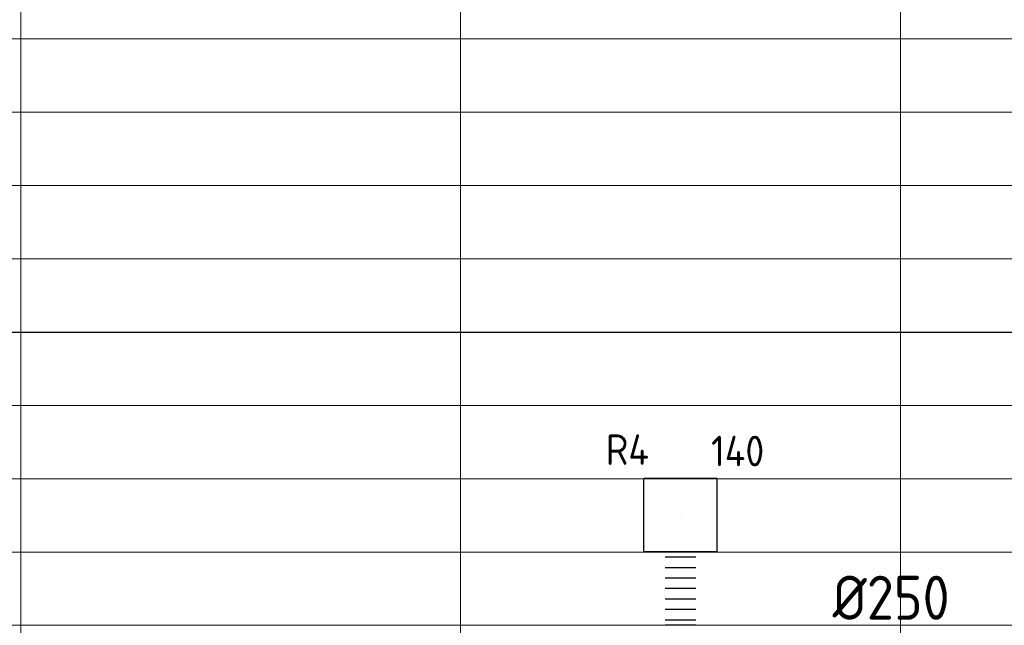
# Model space of a CAD drawing. Header units: millimetres. Extents: x -72915 to 21022, y 6278 to 52916.
# Tile 23 of 60: x -49019 to -44990, y 14748 to 17227. Entities that reach past the tile are written whole.
import ezdxf
from ezdxf.enums import TextEntityAlignment as Align

# ---------------------------------------------------------------- set-up
doc = ezdxf.new("R2010")
doc.units = ezdxf.units.MM
doc.header["$LTSCALE"] = 50
doc.linetypes.add('CENTER2', pattern=[28.575, 19.05, -3.175, 3.175, -3.175])
for name, color, linetype in [('4plfd', 254, 'Continuous'), ('WL570---_RETOUR', 100, 'Continuous'), ('WL570---_RETOUR_HL', 1, 'Continuous'), ('WM570---_RETOUR_PR', 2, 'Continuous'), ('WM570---_TOEVOER', 2, 'Continuous')]:
    doc.layers.add(name, color=color, linetype=linetype)
doc.layers.add('WL570---_BESTAAND-MAATVOERING', color=161, linetype='Continuous', lineweight=0)
doc.styles.add('BURO-025', font='ISO96.shx', dxfattribs={"height": 125})
doc.styles.add('MAATVOERING', font='ISO')

# ---------------------------------------------------------------- blocks, each defined once
blk = doc.blocks.new('Groep-73')
at = {"color": 8, "linetype": 'Continuous', "lineweight": 13}
for p, q in [((-22154.9, 15699.1), (-54820.8, 15699.1)), ((-22154.9, 15399.1), (-54820.8, 15399.1)), ((-65620, 15099.1), (-22154.9, 15099.1)), ((-22154.9, 14799.1), (-65620, 14799.1)), ((-22154.9, 14499.1), (-65620, 14499.1)), ((-22154.9, 14199.1), (-65620, 14199.1)), ((-22154.9, 13899.1), (-65620, 13899.1)), ((-22154.9, 13599.1), (-65620, 13599.1)), ((-65620, 13299.1), (-22154.9, 13299.1))]:
    blk.add_line(p, q, dxfattribs=at)
blk = doc.blocks.new('Groep-79')
at = {"color": 8, "linetype": 'Continuous', "lineweight": 13}
for p, q in [((-51254.9, 18999.1), (-51254.9, 6698.7)), ((-49454.9, 18999.1), (-49454.9, 6622.6)), ((-47654.9, 18999.1), (-47654.9, 6597.2))]:
    blk.add_line(p, q, dxfattribs=at)
at = {"color": 8}
blk.add_blockref('Groep-73', (0, 0), dxfattribs=at)
blk = doc.blocks.new('Block plafond 1e verd')
at = {"layer": '4plfd'}
blk.add_blockref('Groep-79', (22004.9, -19149), dxfattribs=at)
blk = doc.blocks.new('*U430')
at = {"color": 0, "ltscale": 10}
for p, q in [((150, 150, -150), (-150, 150, -150)), ((-150, -150, -150), (-150, 150, -150)), ((150, -150, -150), (150, 150, -150)), ((150, -150, -150), (-150, -150, -150))]:
    blk.add_line(p, q, dxfattribs=at)
at = {"layer": 'WL570---_RETOUR_HL', "linetype": 'CENTER2'}
blk.add_circle((0, 0, -150), 0.075, dxfattribs=at)
at = {"layer": 'WL570---_RETOUR', "color": 2, "style": 'BURO-025'}
for tag in ['MC', 'Q']:
    blk.add_attdef(tag, text='', height=125, dxfattribs=at).set_placement((0, 0), align=Align.MIDDLE)
at = {"layer": 'WM570---_RETOUR_PR', "color": 2, "style": 'BURO-025'}
blk.add_attdef('POSNR', text='', height=125, dxfattribs=at).set_placement((0, 0), align=Align.MIDDLE)
blk = doc.blocks.new('*U545')
at = {"color": 0, "ltscale": 10}
for p, q in [((0, 62.5), (0, -62.5)), ((21.5, 62.5), (21.5, -62.5)), ((64.4, 62.5), (64.4, -62.5)), ((107.3, 62.5), (107.3, -62.5)), ((150.2, 62.5), (150.2, -62.5)), ((193.1, 62.5), (193.1, -62.5)), ((236, 62.5), (236, -62.5)), ((278.9, 62.5), (278.9, -62.5)), ((300.3, 62.5), (300.3, -62.5))]:
    blk.add_line(p, q, dxfattribs=at)
at = {"layer": 'WM570---_RETOUR_PR', "color": 2, "style": 'BURO-025'}
blk.add_attdef('POSNR', text='', height=125, dxfattribs=at).set_placement((0, 0), align=Align.MIDDLE)

msp = doc.modelspace()

# ---------------------------------------------------------------- linework, layer by layer
msp.add_line((-63469.2, 15948.4), (-20816.9, 15948.4))
at = {"layer": 'WL570---_BESTAAND-MAATVOERING'}
msp.add_line((-63469.2, 14748.4), (-20816.9, 14748.4), dxfattribs=at)

# ---------------------------------------------------------------- block references
at = {"layer": 'WL570---_RETOUR'}
ref = msp.add_blockref('*U430', (-46315.4, 15198.7, 150), dxfattribs=at)
ref.add_attrib('POSNR', 'R4', dxfattribs={"layer": 'WM570---_RETOUR_PR', "color": 2, "height": 125, "style": 'BURO-025'}).set_placement((-46532.7, 15467.7), align=Align.MIDDLE)
ref.add_attrib('Q', '140', dxfattribs={"color": 2, "height": 125, "style": 'BURO-025'}).set_placement((-46081.5, 15462), align=Align.MIDDLE)
at = {"layer": 'WL570---_RETOUR', "rotation": 270}
msp.add_blockref('*U545', (-46315.4, 15048.7), dxfattribs=at)
at = {"layer": 'WM570---_TOEVOER'}
msp.add_blockref('Block plafond 1e verd', (-19765.4, 20598.3), dxfattribs=at)

# ---------------------------------------------------------------- texts
at = {"layer": 'WM570---_TOEVOER', "style": 'MAATVOERING'}
msp.add_text('%%c250', height=180, dxfattribs=at).set_placement((-45692.8, 14771.4))

doc.saveas('drawing.dxf')
